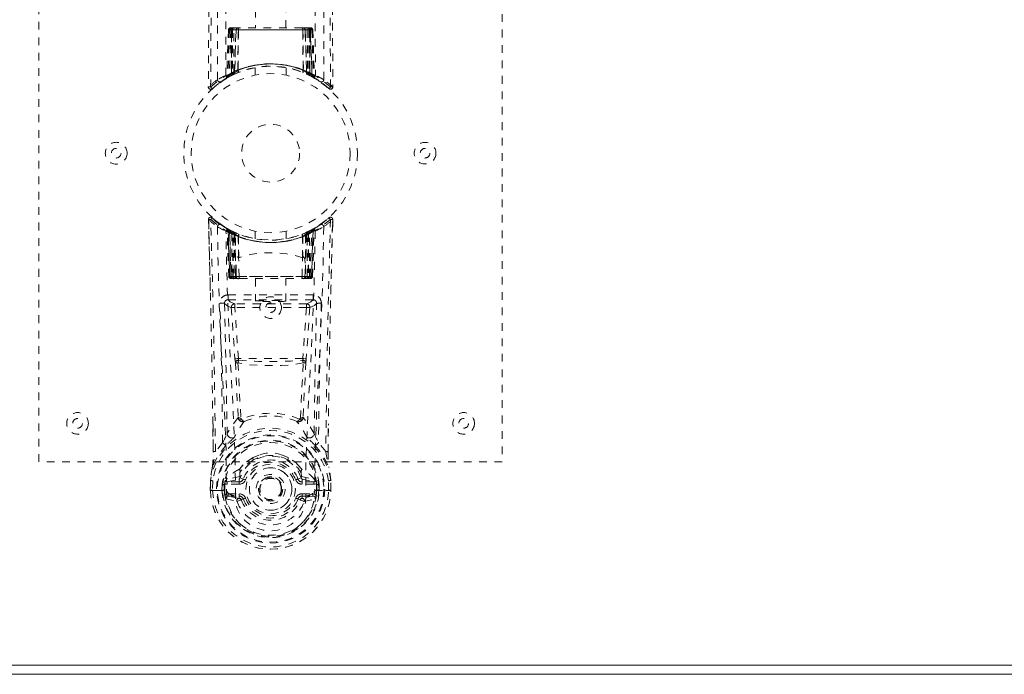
# Model space of a CAD drawing. Header units: inches. Extents: x 18.8 to 114.3, y 46.6 to 70.1.
# Tile 4 of 8: x 63.3 to 76, y 46.6 to 55. Entities that reach past the tile are written whole.
import ezdxf

# ---------------------------------------------------------------- set-up
doc = ezdxf.new("R2010")
doc.units = ezdxf.units.IN
doc.header["$MEASUREMENT"] = 0
doc.linetypes.add('SLD-Dashed', pattern=[0.075, 0.05, -0.025])
doc.linetypes.add('SLD-Solid', pattern=[0])

msp = doc.modelspace()

# ---------------------------------------------------------------- linework, layer by layer
at = {"color": 7, "linetype": 'SLD-Dashed', "lineweight": 0}
for p, q in [((63.513, 49.307), (63.513, 57.307)), ((69.513, 57.307), (69.513, 49.307)), ((66.318, 55.164), (66.318, 54.932)), ((66.708, 54.932), (66.708, 55.164)), ((65.966, 54.903), (65.945, 54.297)), ((65.979, 54.903), (65.959, 54.305)), ((65.979, 54.903), (65.966, 54.903)), ((65.998, 54.903), (65.977, 54.316)), ((66, 54.906), (65.978, 54.312)), ((66.065, 54.903), (65.998, 54.903)), ((66.005, 54.903), (66.004, 54.345)), ((66.005, 54.903), (67.02, 54.903)), ((66.006, 54.346), (66.005, 54.903)), ((66.019, 54.932), (66.009, 54.932)), ((66.019, 54.903), (66.018, 54.352)), ((66.019, 54.93), (66.019, 54.903)), ((67.007, 54.903), (66.019, 54.903)), ((66.082, 54.932), (66.028, 54.932)), ((66.037, 54.36), (66.037, 54.903)), ((66.037, 54.903), (66.988, 54.903)), ((66.045, 54.351), (66.065, 54.903)), ((66.066, 54.903), (66.047, 54.352)), ((66.065, 54.903), (66.066, 54.903)), ((66.088, 54.379), (66.094, 54.903)), ((66.096, 54.903), (66.092, 54.381)), ((66.096, 54.903), (66.094, 54.903)), ((66.103, 54.932), (66.096, 54.932)), ((66.929, 54.903), (66.096, 54.903)), ((66.922, 54.932), (66.104, 54.932)), ((66.93, 54.932), (66.922, 54.932)), ((66.934, 54.381), (66.929, 54.903)), ((66.932, 54.903), (66.929, 54.903)), ((66.932, 54.903), (66.937, 54.379)), ((66.998, 54.932), (66.943, 54.932)), ((66.979, 54.352), (66.959, 54.903)), ((66.959, 54.903), (66.961, 54.903)), ((66.961, 54.903), (66.98, 54.351)), ((67.028, 54.903), (66.961, 54.903)), ((66.988, 54.903), (66.989, 54.36)), ((66.988, 54.903), (66.988, 54.903)), ((67.016, 54.932), (67.006, 54.932)), ((67.007, 54.903), (67.007, 54.352)), ((67.02, 54.903), (67.019, 54.346)), ((67.021, 54.345), (67.021, 54.903)), ((67.027, 54.932), (67.027, 54.932)), ((67.048, 54.312), (67.027, 54.906)), ((67.028, 54.903), (67.048, 54.316)), ((67.032, 54.931), (67.029, 54.932)), ((67.046, 54.903), (67.067, 54.305)), ((67.059, 54.903), (67.046, 54.903)), ((67.059, 54.903), (67.081, 54.297)), ((65.962, 54.29), (66.029, 54.325)), ((65.977, 54.316), (66.045, 54.351)), ((66.017, 54.319), (66.004, 54.345)), ((66.019, 54.32), (66.006, 54.346)), ((66.029, 54.325), (66.03, 54.326)), ((66.033, 54.327), (66.03, 54.326)), ((66.047, 54.352), (66.045, 54.351)), ((66.049, 54.334), (66.05, 54.335)), ((66.088, 54.379), (66.092, 54.381)), ((66.091, 54.352), (66.095, 54.354)), ((66.313, 54.414), (66.313, 54.317)), ((66.713, 54.317), (66.713, 54.414)), ((66.93, 54.354), (66.935, 54.352)), ((66.934, 54.381), (66.937, 54.379)), ((66.975, 54.335), (66.977, 54.334)), ((66.98, 54.351), (66.979, 54.352)), ((66.98, 54.351), (67.048, 54.316)), ((67.007, 54.352), (66.995, 54.326)), ((66.995, 54.326), (66.997, 54.325)), ((66.997, 54.325), (67.063, 54.29)), ((67.019, 54.346), (67.006, 54.32)), ((67.021, 54.345), (67.008, 54.319)), ((65.756, 54.142), (65.857, 54.223)), ((65.867, 54.23), (65.969, 54.293)), ((65.93, 54.272), (65.944, 54.28)), ((65.945, 54.297), (65.959, 54.305)), ((67.067, 54.305), (67.081, 54.297)), ((67.076, 54.285), (67.089, 54.277)), ((67.082, 54.28), (67.095, 54.272)), ((65.706, 54.165), (65.736, 54.165)), ((65.708, 52.397), (65.707, 52.447)), ((65.709, 52.447), (65.71, 52.397)), ((65.731, 51.523), (65.711, 52.44)), ((67.244, 52.449), (67.226, 52.434)), ((67.268, 52.47), (67.254, 52.457)), ((67.315, 52.401), (67.317, 52.447)), ((67.317, 52.4), (67.318, 52.447)), ((65.941, 52.335), (65.871, 52.379)), ((65.947, 52.331), (65.934, 52.339)), ((65.953, 52.327), (65.94, 52.334)), ((65.947, 52.331), (65.947, 52.331)), ((65.962, 52.306), (65.949, 52.314)), ((65.97, 51.711), (65.949, 52.314)), ((65.95, 52.329), (65.95, 52.329)), ((65.983, 51.711), (65.962, 52.306)), ((65.962, 52.306), (65.983, 51.711)), ((65.962, 52.306), (65.962, 52.306)), ((65.965, 52.321), (65.965, 52.321)), ((66.03, 52.288), (65.965, 52.321)), ((65.981, 52.299), (66.001, 51.707)), ((66.047, 52.262), (65.981, 52.296)), ((66.001, 51.711), (65.981, 52.296)), ((66.009, 52.266), (66.021, 52.292)), ((66.027, 52.257), (66.039, 52.283)), ((66.032, 52.287), (66.03, 52.288)), ((66.039, 52.283), (66.032, 52.287)), ((66.041, 52.251), (66.053, 52.277)), ((66.052, 52.277), (66.071, 52.269)), ((66.313, 52.296), (66.313, 52.199)), ((66.713, 52.199), (66.713, 52.296)), ((66.954, 52.269), (66.973, 52.277)), ((67.045, 52.296), (66.978, 52.262)), ((66.991, 52.285), (67.003, 52.259)), ((66.995, 52.288), (66.994, 52.287)), ((67.06, 52.321), (66.995, 52.288)), ((67.022, 51.707), (67.044, 52.299)), ((67.024, 51.711), (67.045, 52.296)), ((67.042, 51.711), (67.063, 52.306)), ((67.063, 52.306), (67.042, 51.711)), ((67.056, 51.711), (67.077, 52.314)), ((67.06, 52.321), (67.06, 52.321)), ((67.077, 52.314), (67.063, 52.306)), ((67.063, 52.306), (67.063, 52.306)), ((67.075, 52.329), (67.075, 52.329)), ((67.091, 52.339), (67.078, 52.331)), ((67.078, 52.331), (67.078, 52.331)), ((67.185, 52.402), (67.167, 52.384)), ((66.009, 52.266), (66.009, 51.711)), ((66.027, 52.257), (66.009, 52.266)), ((66.022, 52.259), (66.041, 52.251)), ((66.023, 51.711), (66.022, 52.259)), ((66.027, 51.711), (66.027, 52.257)), ((66.041, 52.251), (66.041, 51.711)), ((66.06, 52.243), (66.041, 52.251)), ((66.041, 52.251), (66.041, 51.711)), ((66.047, 52.262), (66.049, 52.261)), ((66.066, 51.711), (66.047, 52.262)), ((66.049, 52.261), (66.066, 51.761)), ((66.06, 52.243), (66.071, 52.269)), ((66.06, 51.711), (66.06, 52.243)), ((66.098, 52.23), (66.094, 52.231)), ((66.096, 51.954), (66.094, 52.231)), ((66.102, 52.257), (66.098, 52.258)), ((66.098, 52.23), (66.101, 51.952)), ((66.928, 52.258), (66.923, 52.257)), ((66.925, 51.952), (66.927, 52.23)), ((66.931, 52.231), (66.927, 52.23)), ((66.931, 52.231), (66.929, 51.954)), ((66.978, 52.262), (66.959, 51.711)), ((66.959, 51.761), (66.977, 52.261)), ((66.985, 52.251), (66.966, 52.243)), ((66.966, 52.243), (66.966, 51.711)), ((66.977, 52.261), (66.978, 52.262)), ((66.984, 52.251), (67.003, 52.259)), ((66.984, 51.711), (66.985, 52.251)), ((66.984, 51.711), (66.984, 52.251)), ((67.016, 52.266), (66.998, 52.257)), ((66.998, 52.257), (66.998, 51.711)), ((67.003, 52.259), (67.003, 51.711)), ((67.016, 51.711), (67.016, 52.266)), ((66.099, 51.952), (66.101, 51.952)), ((66.106, 51.708), (66.099, 51.952)), ((66.92, 51.708), (66.926, 51.952)), ((66.925, 51.952), (66.926, 51.952)), ((65.97, 51.711), (65.983, 51.711)), ((66.001, 51.711), (66.066, 51.711)), ((66.009, 51.711), (66.027, 51.711)), ((66.01, 51.682), (66.023, 51.682)), ((66.013, 51.682), (66.023, 51.682)), ((66.031, 51.682), (66.022, 51.683)), ((66.041, 51.711), (66.023, 51.711)), ((66.023, 51.682), (66.024, 51.682)), ((66.998, 51.711), (66.027, 51.711)), ((66.031, 51.682), (66.089, 51.682)), ((66.041, 51.711), (66.06, 51.711)), ((66.041, 51.711), (66.984, 51.711)), ((66.966, 51.711), (66.06, 51.711)), ((66.082, 51.682), (66.06, 51.682)), ((66.067, 51.711), (66.066, 51.711)), ((66.067, 51.711), (66.067, 51.709)), ((66.096, 51.682), (66.112, 51.682)), ((66.096, 51.682), (66.096, 51.682)), ((66.112, 51.682), (66.913, 51.682)), ((66.318, 51.682), (66.318, 51.391)), ((66.708, 51.391), (66.708, 51.682)), ((66.913, 51.682), (66.929, 51.682)), ((66.929, 51.682), (66.93, 51.682)), ((66.936, 51.682), (66.994, 51.682)), ((66.965, 51.682), (66.936, 51.682)), ((66.959, 51.711), (66.958, 51.711)), ((66.958, 51.709), (66.958, 51.711)), ((66.959, 51.711), (67.024, 51.711)), ((66.965, 51.682), (66.965, 51.682)), ((66.965, 51.682), (66.984, 51.682)), ((66.966, 51.711), (66.984, 51.711)), ((67.003, 51.711), (66.984, 51.711)), ((66.998, 51.711), (67.016, 51.711)), ((67.001, 51.682), (67.002, 51.682)), ((67.002, 51.682), (67.012, 51.682)), ((67.002, 51.682), (67.016, 51.682)), ((67.024, 51.711), (67.024, 51.711)), ((67.042, 51.711), (67.056, 51.711)), ((65.961, 51.47), (65.961, 51.408)), ((67.064, 51.47), (65.961, 51.47)), ((65.961, 51.408), (67.064, 51.408)), ((67.064, 51.408), (67.064, 51.47)), ((66.004, 51.308), (66.051, 50.643)), ((66.049, 51.355), (66.049, 51.31)), ((66.977, 51.355), (66.049, 51.355)), ((66.977, 51.31), (66.049, 51.31)), ((66.095, 50.647), (66.049, 51.31)), ((66.977, 51.31), (66.93, 50.647)), ((67.021, 51.308), (66.975, 50.643)), ((66.977, 51.355), (66.977, 51.31)), ((67.021, 51.308), (66.977, 51.31)), ((66.93, 50.647), (66.095, 50.647)), ((66.127, 49.876), (66.127, 49.875)), ((66.899, 49.875), (66.899, 49.876)), ((65.768, 49.437), (65.764, 49.798)), ((67.257, 49.437), (67.261, 49.782)), ((65.891, 49.556), (65.798, 49.441)), ((67.227, 49.441), (67.134, 49.556)), ((66.36, 49.394), (66.285, 49.366)), ((66.74, 49.366), (66.666, 49.394)), ((69.513, 49.307), (63.513, 49.307)), ((66.159, 49.268), (66.11, 49.214)), ((66.915, 49.214), (66.866, 49.268)), ((66.115, 49.121), (65.948, 49.084)), ((66.104, 49.085), (66.117, 49.102)), ((66.116, 49.169), (66.115, 49.121)), ((66.117, 49.102), (66.16, 49.086)), ((66.866, 49.086), (66.908, 49.102)), ((66.908, 49.102), (66.921, 49.085)), ((66.909, 49.169), (66.911, 49.121)), ((66.911, 49.121), (67.078, 49.084)), ((65.732, 48.937), (65.733, 49.065)), ((65.733, 49.069), (65.733, 49.065)), ((65.734, 49.065), (65.734, 48.937)), ((65.763, 49.064), (65.762, 48.941)), ((65.883, 48.942), (65.884, 49.016)), ((65.913, 49.014), (65.884, 49.016)), ((65.913, 49.014), (65.913, 48.942)), ((65.918, 49.028), (65.914, 49.014)), ((65.918, 49.028), (65.918, 48.943)), ((65.918, 49.028), (65.918, 49.028)), ((65.952, 49.048), (66.104, 49.085)), ((65.952, 49.048), (65.952, 49.018)), ((66.104, 49.048), (65.952, 49.048)), ((66.104, 49.018), (65.952, 49.018)), ((66.104, 49.048), (66.104, 49.085)), ((66.104, 49.018), (66.104, 49.048)), ((66.921, 49.048), (66.921, 49.085)), ((66.921, 49.085), (67.074, 49.048)), ((67.074, 49.048), (66.921, 49.048)), ((66.921, 49.018), (66.921, 49.048)), ((67.074, 49.018), (66.921, 49.018)), ((67.074, 49.018), (67.074, 49.048)), ((67.112, 49.014), (67.107, 49.028)), ((67.107, 49.028), (67.108, 48.943)), ((67.107, 49.028), (67.107, 49.028)), ((67.142, 49.016), (67.112, 49.014)), ((67.112, 48.942), (67.112, 49.014)), ((67.142, 49.016), (67.142, 49.016)), ((67.142, 49.016), (67.142, 48.942)), ((67.263, 48.941), (67.262, 49.064)), ((67.292, 48.937), (67.291, 49.065)), ((67.292, 49.065), (67.292, 49.069)), ((67.293, 48.937), (67.292, 49.065)), ((65.733, 48.937), (65.736, 48.937)), ((65.736, 48.937), (65.763, 48.937)), ((65.763, 48.937), (65.781, 48.937)), ((65.781, 48.938), (65.799, 48.938)), ((65.781, 48.937), (65.781, 48.938)), ((65.799, 48.938), (65.941, 48.938)), ((65.913, 48.942), (65.883, 48.942)), ((65.883, 48.942), (65.883, 48.942)), ((65.918, 48.943), (65.913, 48.942)), ((65.92, 48.864), (65.913, 48.942)), ((65.965, 48.896), (65.965, 48.866)), ((65.965, 48.896), (66.104, 48.896)), ((66.104, 48.836), (65.965, 48.866)), ((65.965, 48.866), (66.104, 48.866)), ((66.104, 48.896), (66.104, 48.866)), ((66.104, 48.866), (66.104, 48.836)), ((66.669, 48.957), (66.669, 48.953)), ((66.921, 48.866), (66.921, 48.896)), ((66.921, 48.896), (67.061, 48.896)), ((66.921, 48.836), (66.921, 48.866)), ((67.061, 48.866), (66.921, 48.836)), ((66.921, 48.866), (67.061, 48.866)), ((67.061, 48.866), (67.061, 48.896)), ((67.084, 48.938), (67.226, 48.938)), ((67.084, 48.932), (67.085, 48.938)), ((67.108, 48.943), (67.112, 48.942)), ((67.142, 48.942), (67.112, 48.942)), ((67.142, 48.942), (67.142, 48.942)), ((67.226, 48.938), (67.245, 48.938)), ((67.245, 48.938), (67.245, 48.937)), ((67.245, 48.937), (67.263, 48.937)), ((67.263, 48.937), (67.289, 48.937)), ((67.289, 48.937), (67.293, 48.937)), ((65.935, 48.829), (66.076, 48.796)), ((66.16, 48.827), (66.132, 48.817)), ((66.893, 48.817), (66.866, 48.827)), ((66.949, 48.796), (67.09, 48.829))]:
    msp.add_line(p, q, dxfattribs=at)
at = {"color": 7, "linetype": 'SLD-Solid', "lineweight": 15}
for p, q in [((18.881, 46.675), (114.145, 46.675)), ((114.145, 46.675), (18.881, 46.675)), ((114.263, 46.557), (18.763, 46.557))]:
    msp.add_line(p, q, dxfattribs=at)
at = {"color": 7, "linetype": 'SLD-Dashed', "lineweight": 0, "flags": 128}
for points in [[(65.825, 54.259), (65.826, 56.354), (65.837, 58.448), (65.859, 60.541), (65.892, 62.631), (65.915, 63.943), (65.939, 65.253), (65.959, 66.559), (65.969, 67.862), (65.965, 69.161)], [(65.933, 54.314), (65.934, 56.181), (65.944, 58.047), (65.963, 59.911), (65.991, 61.774), (66.018, 63.263), (66.047, 64.749), (66.073, 66.232), (66.087, 67.712), (66.082, 69.185)], [(66.943, 69.185), (66.938, 67.712), (66.953, 66.232), (66.978, 64.749), (67.007, 63.263), (67.035, 61.774), (67.063, 59.911), (67.081, 58.047), (67.091, 56.181), (67.092, 54.314)], [(67.201, 54.259), (67.199, 56.354), (67.188, 58.448), (67.166, 60.541), (67.134, 62.631), (67.11, 63.943), (67.086, 65.253), (67.067, 66.559), (67.056, 67.862), (67.061, 69.161)], [(65.806, 68.662), (65.808, 67.967), (65.809, 67.24), (65.809, 66.478), (65.807, 65.684), (65.805, 64.9), (65.802, 64.23), (65.799, 63.597), (65.796, 62.924), (65.792, 62.21), (65.791, 62.014), (65.789, 61.816), (65.788, 61.615), (65.787, 61.412), (65.786, 61.297), (65.785, 61.051), (65.783, 60.782), (65.78, 60.351), (65.776, 59.87), (65.773, 59.339), (65.769, 58.759), (65.766, 58.368), (65.763, 57.958), (65.76, 57.553), (65.757, 57.171), (65.755, 56.803), (65.75, 56.183), (65.746, 55.609), (65.742, 55.082), (65.739, 54.6), (65.736, 54.165)], [(67.219, 68.662), (67.217, 67.812), (67.217, 66.923), (67.217, 65.993), (67.22, 65.028), (67.223, 64.237), (67.226, 63.606), (67.229, 62.932), (67.233, 62.215), (67.235, 62.019), (67.236, 61.819), (67.237, 61.617), (67.238, 61.412), (67.239, 61.294), (67.241, 61.045), (67.243, 60.773), (67.246, 60.339), (67.249, 59.858), (67.253, 59.328), (67.257, 58.751), (67.26, 58.363), (67.262, 57.957), (67.266, 57.51), (67.269, 57.066), (67.272, 56.651), (67.275, 56.16), (67.279, 55.715), (67.281, 55.315), (67.284, 54.96), (67.286, 54.65), (67.288, 54.385), (67.29, 54.164)], [(65.776, 68.171), (65.776, 65.039), (65.757, 61.414), (65.732, 57.79), (65.706, 54.165)], [(67.249, 68.197), (67.25, 65.039), (67.268, 61.414), (67.294, 57.79), (67.32, 54.165)], [(65.966, 54.903), (65.969, 54.903), (65.977, 54.903), (65.99, 54.903), (66.005, 54.903)], [(66.019, 54.903), (66.004, 54.903), (65.992, 54.903), (65.983, 54.903), (65.979, 54.903)], [(65.999, 54.91), (65.999, 54.909), (65.998, 54.903)], [(65.998, 54.903), (65.998, 54.903), (66, 54.903), (66.003, 54.903), (66.008, 54.903), (66.014, 54.903), (66.021, 54.903), (66.029, 54.903), (66.037, 54.903)], [(66.094, 54.903), (66.083, 54.903), (66.075, 54.903), (66.069, 54.903), (66.066, 54.903)], [(66.094, 54.903), (66.094, 54.908), (66.094, 54.914), (66.095, 54.919), (66.096, 54.923), (66.098, 54.927), (66.099, 54.929), (66.101, 54.931), (66.103, 54.932)], [(66.922, 54.932), (66.924, 54.931), (66.926, 54.929), (66.927, 54.927), (66.929, 54.923), (66.93, 54.919), (66.931, 54.914), (66.931, 54.908), (66.932, 54.903)], [(66.959, 54.903), (66.956, 54.903), (66.951, 54.903), (66.942, 54.903), (66.932, 54.903)], [(66.988, 54.903), (66.996, 54.903), (67.004, 54.903), (67.011, 54.903), (67.017, 54.903), (67.022, 54.903), (67.025, 54.903), (67.027, 54.903), (67.028, 54.903)], [(67.046, 54.903), (67.042, 54.903), (67.034, 54.903), (67.021, 54.903), (67.007, 54.903)], [(67.02, 54.903), (67.035, 54.903), (67.048, 54.903), (67.057, 54.903), (67.059, 54.903)], [(66.001, 54.311), (66.009, 54.316), (66.016, 54.321)], [(66.091, 54.352), (66.092, 54.353), (66.092, 54.355), (66.093, 54.358), (66.093, 54.361), (66.092, 54.365), (66.091, 54.369), (66.09, 54.374), (66.088, 54.379)], [(66.275, 54.408), (66.297, 54.413), (66.299, 54.413)], [(66.71, 54.414), (66.711, 54.414), (66.694, 54.417), (66.656, 54.422), (66.601, 54.428), (66.537, 54.431), (66.513, 54.432)], [(66.935, 54.352), (66.933, 54.353), (66.933, 54.355), (66.932, 54.358), (66.932, 54.361), (66.933, 54.365), (66.934, 54.369), (66.935, 54.374), (66.937, 54.379)], [(67.009, 54.321), (67.016, 54.316), (67.025, 54.311)], [(67.059, 54.293), (67.065, 54.292), (67.07, 54.296), (67.075, 54.302)], [(67.271, 54.145), (67.278, 54.141), (67.286, 54.139), (67.295, 54.138), (67.302, 54.139), (67.309, 54.143), (67.315, 54.148), (67.318, 54.155), (67.319, 54.162)], [(67.32, 54.165), (67.319, 54.165), (67.317, 54.165), (67.311, 54.164), (67.301, 54.165), (67.295, 54.165), (67.29, 54.165)], [(65.781, 52.449), (65.778, 52.451), (65.757, 52.47)], [(67.293, 51.479), (67.294, 51.553), (67.298, 51.725), (67.303, 51.935), (67.308, 52.182), (67.314, 52.44)], [(65.825, 52.354), (65.832, 51.9), (65.845, 51.451), (65.862, 51.008), (65.883, 50.572), (65.914, 50.006), (65.937, 49.459), (65.941, 48.932)], [(66.058, 48.866), (66.054, 49.396), (66.03, 49.945), (65.998, 50.512), (65.975, 50.949), (65.957, 51.394), (65.943, 51.844), (65.935, 52.298)], [(65.956, 52.326), (65.95, 52.329), (65.947, 52.331)], [(65.979, 52.303), (65.974, 52.314), (65.968, 52.319)], [(66.021, 52.29), (66.013, 52.295), (66.005, 52.3)], [(66.022, 52.259), (66.027, 52.269), (66.031, 52.278), (66.034, 52.284), (66.035, 52.285)], [(66.052, 52.277), (66.052, 52.275), (66.049, 52.27), (66.045, 52.261), (66.041, 52.251)], [(67.09, 52.298), (67.082, 51.844), (67.069, 51.394), (67.05, 50.949), (67.027, 50.512), (66.995, 49.945), (66.971, 49.396), (66.967, 48.866)], [(66.972, 52.277), (66.973, 52.275), (66.976, 52.269), (66.979, 52.261), (66.984, 52.251)], [(66.985, 52.251), (66.98, 52.261), (66.976, 52.27), (66.974, 52.275), (66.973, 52.277)], [(66.998, 52.257), (66.994, 52.267), (66.99, 52.276), (66.987, 52.281), (66.986, 52.283)], [(67.016, 52.266), (67.012, 52.275), (67.008, 52.284), (67.005, 52.29), (67.004, 52.292)], [(67.02, 52.3), (67.012, 52.295), (67.005, 52.29)], [(67.2, 52.354), (67.193, 51.9), (67.181, 51.451), (67.163, 51.008), (67.142, 50.572), (67.111, 50.006), (67.089, 49.459), (67.084, 48.932)], [(66.966, 52.243), (66.961, 52.253), (66.958, 52.262), (66.955, 52.267), (66.954, 52.269)], [(66.066, 51.761), (66.066, 51.874), (66.07, 51.93), (66.076, 51.956), (66.08, 51.961), (66.083, 51.963), (66.084, 51.963), (66.086, 51.963), (66.089, 51.961), (66.092, 51.959), (66.096, 51.954)], [(66.096, 51.954), (66.098, 51.952), (66.098, 51.952), (66.099, 51.952), (66.099, 51.952)], [(66.926, 51.952), (66.926, 51.952), (66.927, 51.952), (66.928, 51.952), (66.929, 51.954)], [(66.929, 51.954), (66.934, 51.959), (66.936, 51.961), (66.939, 51.963), (66.941, 51.963), (66.942, 51.963), (66.945, 51.961), (66.949, 51.956), (66.956, 51.93), (66.96, 51.874), (66.959, 51.761)], [(66.009, 51.711), (65.994, 51.711), (65.981, 51.711), (65.972, 51.711), (65.97, 51.711), (65.97, 51.711)], [(65.983, 51.711), (65.987, 51.711), (65.996, 51.711), (66.008, 51.711), (66.023, 51.711)], [(66.041, 51.711), (66.025, 51.711), (66.018, 51.711), (66.012, 51.711), (66.007, 51.711), (66.003, 51.711), (66.001, 51.711), (66.001, 51.711)], [(66.066, 51.761), (66.066, 51.761), (66.067, 51.711)], [(66.106, 51.708), (66.308, 51.708), (66.513, 51.708), (66.718, 51.708), (66.92, 51.708)], [(66.958, 51.711), (66.959, 51.761), (66.959, 51.761)], [(67.024, 51.711), (67.024, 51.711), (67.022, 51.711), (67.018, 51.711), (67.013, 51.711), (67.007, 51.711), (67, 51.711), (66.984, 51.711)], [(67.003, 51.711), (67.017, 51.711), (67.03, 51.711), (67.039, 51.711), (67.042, 51.711)], [(67.056, 51.711), (67.055, 51.711), (67.053, 51.711), (67.044, 51.711), (67.031, 51.711), (67.016, 51.711)], [(66.049, 51.355), (65.99, 51.381), (65.961, 51.408)], [(67.064, 51.408), (67.035, 51.381), (66.977, 51.355)], [(65.916, 51.362), (65.945, 51.334), (66.004, 51.308)], [(65.916, 51.362), (65.936, 50.518), (65.95, 49.676)], [(66.049, 51.31), (66.033, 51.309), (66.019, 51.308), (66.009, 51.308), (66.004, 51.308)], [(67.021, 51.308), (67.081, 51.334), (67.109, 51.362)], [(67.076, 49.676), (67.089, 50.518), (67.109, 51.362)], [(66.051, 50.643), (66.055, 50.644), (66.065, 50.644), (66.08, 50.646), (66.095, 50.647)], [(66.051, 50.643), (66.053, 50.621), (66.056, 50.6)], [(66.1, 50.625), (66.097, 50.636), (66.095, 50.647)], [(66.93, 50.647), (66.928, 50.636), (66.925, 50.625)], [(66.93, 50.647), (66.945, 50.646), (66.96, 50.644), (66.97, 50.644), (66.975, 50.643)], [(66.97, 50.6), (66.972, 50.621), (66.975, 50.643)], [(66.056, 50.6), (66.074, 50.241), (66.092, 49.889)], [(66.936, 50.59), (66.797, 50.566), (66.655, 50.557), (66.513, 50.555), (66.37, 50.557), (66.229, 50.566), (66.09, 50.59)], [(66.09, 50.59), (66.109, 50.229), (66.127, 49.876)], [(66.899, 49.876), (66.916, 50.229), (66.936, 50.59)], [(66.97, 50.6), (66.951, 50.241), (66.934, 49.889)], [(66.091, 49.882), (66.017, 49.784), (65.95, 49.676)], [(66.091, 49.882), (66.093, 49.872), (66.097, 49.863), (66.103, 49.856), (66.11, 49.852), (66.117, 49.851), (66.125, 49.852), (66.132, 49.857), (66.137, 49.864)], [(66.888, 49.864), (66.894, 49.857), (66.901, 49.852), (66.908, 49.851), (66.916, 49.852), (66.923, 49.856), (66.928, 49.863), (66.932, 49.872), (66.935, 49.882)], [(67.076, 49.676), (67.009, 49.784), (66.935, 49.882)], [(65.767, 49.799), (65.768, 49.678), (65.77, 49.439)], [(67.256, 49.439), (67.257, 49.673), (67.258, 49.783)], [(66.044, 49.628), (66.039, 49.622), (66.031, 49.614)], [(66.995, 49.614), (66.986, 49.622), (66.982, 49.628)], [(65.934, 49.521), (65.835, 49.396), (65.761, 49.246)], [(67.091, 49.521), (67.192, 49.392), (67.265, 49.246)], [(66.285, 49.366), (66.187, 49.299), (66.159, 49.268)], [(66.866, 49.268), (66.839, 49.299), (66.74, 49.366)], [(65.761, 49.246), (65.744, 49.158), (65.733, 49.069)], [(65.761, 49.246), (65.759, 49.24), (65.759, 49.235)], [(67.267, 49.235), (67.266, 49.24), (67.265, 49.246)], [(67.292, 49.069), (67.281, 49.158), (67.265, 49.246)], [(66.911, 49.121), (66.91, 49.109), (66.908, 49.102), (66.908, 49.102)], [(65.763, 49.064), (65.757, 49.065), (65.752, 49.066), (65.747, 49.067), (65.743, 49.067), (65.739, 49.068), (65.736, 49.068), (65.734, 49.069), (65.733, 49.069)], [(65.733, 49.065), (65.733, 49.065), (65.734, 49.065), (65.737, 49.065), (65.74, 49.065), (65.745, 49.065), (65.751, 49.065), (65.757, 49.064), (65.763, 49.064)], [(65.913, 49.014), (65.914, 49.014), (65.914, 49.014)], [(65.952, 49.018), (65.934, 49.02), (65.918, 49.028)], [(65.948, 49.084), (65.941, 49.076), (65.925, 49.062)], [(66.188, 49.076), (66.182, 49.078), (66.177, 49.08), (66.173, 49.082), (66.168, 49.083), (66.165, 49.084), (66.162, 49.085), (66.16, 49.086), (66.16, 49.086)], [(66.837, 49.076), (66.843, 49.078), (66.848, 49.08), (66.853, 49.082), (66.857, 49.083), (66.861, 49.084), (66.863, 49.085), (66.865, 49.086), (66.866, 49.086)], [(67.107, 49.028), (67.091, 49.02), (67.074, 49.018)], [(67.1, 49.062), (67.094, 49.067), (67.078, 49.084)], [(67.112, 49.014), (67.112, 49.014), (67.112, 49.014)], [(67.292, 49.069), (67.291, 49.069), (67.289, 49.068), (67.286, 49.068), (67.283, 49.067), (67.278, 49.067), (67.273, 49.066), (67.268, 49.065), (67.262, 49.064)], [(67.262, 49.064), (67.269, 49.064), (67.275, 49.065), (67.28, 49.065), (67.285, 49.065), (67.289, 49.065), (67.291, 49.065), (67.292, 49.065), (67.292, 49.065)], [(65.762, 48.941), (65.756, 48.941), (65.75, 48.941), (65.744, 48.941), (65.739, 48.941), (65.736, 48.941), (65.733, 48.941), (65.732, 48.94), (65.733, 48.937)], [(65.923, 48.879), (65.942, 48.891), (65.965, 48.896)], [(65.941, 48.932), (65.941, 48.935), (65.941, 48.938)], [(65.941, 48.932), (65.946, 48.923), (65.953, 48.914)], [(66.058, 48.866), (66.056, 48.866), (66.054, 48.867)], [(66.967, 48.866), (66.965, 48.784), (66.945, 48.702), (66.907, 48.624), (66.851, 48.554), (66.78, 48.496), (66.698, 48.452), (66.607, 48.424), (66.513, 48.415), (66.418, 48.424), (66.328, 48.452), (66.245, 48.496), (66.174, 48.554), (66.119, 48.624), (66.081, 48.702), (66.06, 48.784), (66.058, 48.866)], [(66.132, 48.817), (66.125, 48.829), (66.121, 48.833), (66.117, 48.835), (66.113, 48.836), (66.109, 48.836), (66.099, 48.835), (66.09, 48.831), (66.082, 48.826), (66.078, 48.822), (66.076, 48.816), (66.076, 48.798)], [(66.188, 48.837), (66.182, 48.835), (66.177, 48.833), (66.173, 48.832), (66.168, 48.83), (66.165, 48.829), (66.162, 48.828), (66.16, 48.827), (66.16, 48.827)], [(66.837, 48.837), (66.843, 48.835), (66.848, 48.833), (66.853, 48.832), (66.857, 48.83), (66.861, 48.829), (66.863, 48.828), (66.865, 48.827), (66.866, 48.827)], [(66.95, 48.798), (66.951, 48.811), (66.948, 48.821), (66.946, 48.824), (66.943, 48.827), (66.935, 48.832), (66.925, 48.835), (66.915, 48.836), (66.909, 48.835), (66.904, 48.832), (66.898, 48.826), (66.893, 48.817)], [(66.971, 48.867), (66.969, 48.866), (66.967, 48.866)], [(67.061, 48.896), (67.083, 48.891), (67.103, 48.879)], [(67.084, 48.932), (67.079, 48.923), (67.072, 48.914)], [(67.293, 48.937), (67.293, 48.94), (67.292, 48.941), (67.29, 48.941), (67.286, 48.941), (67.281, 48.941), (67.276, 48.941), (67.27, 48.941), (67.263, 48.941)], [(66.132, 48.817), (66.13, 48.816), (66.124, 48.814), (66.116, 48.811), (66.106, 48.807), (66.096, 48.803), (66.087, 48.8), (66.08, 48.797), (66.076, 48.796)], [(66.893, 48.817), (66.895, 48.816), (66.901, 48.814), (66.909, 48.811), (66.919, 48.807), (66.93, 48.803), (66.939, 48.8), (66.945, 48.797), (66.949, 48.796)]]:
    msp.add_lwpolyline(points, dxfattribs=at)
at = {"color": 7, "linetype": 'SLD-Dashed', "lineweight": 0}
for centre, radius in [((66.513, 53.307), 1.125), ((66.513, 53.307), 1.03), ((66.513, 53.307), 0.375), ((64.513, 53.307), 0.141), ((68.513, 53.307), 0.14), ((64.513, 53.307), 0.0625), ((68.513, 53.307), 0.0625), ((66.513, 51.307), 0.14), ((66.513, 51.307), 0.0625), ((64.013, 49.807), 0.14), ((64.013, 49.807), 0.0625), ((69.013, 49.807), 0.14), ((69.013, 49.807), 0.0625), ((66.513, 48.957), 0.7), ((66.513, 48.957), 0.69), ((66.513, 48.957), 0.623), ((66.513, 48.957), 0.32), ((66.513, 48.957), 0.275), ((66.513, 48.957), 0.188), ((66.513, 48.957), 0.156), ((66.513, 48.957), 0.142), ((66.513, 48.957), 0.14), ((66.513, 48.957), 0.138)]:
    msp.add_circle(centre, radius, dxfattribs=at)
for centre, radius, start, end in [((65.996, 54.902), 0.03, 90.0056, 178.0043), ((66.048, 54.834), 0.105, 114.0073, 139.1316), ((66.009, 54.902), 0.03, 113.8909, 178.0166), ((66.01, 54.9), 0.0318, 89.326, 119.9518), ((66.028, 54.902), 0.03, 90.0636, 178.068), ((66.034, 54.892), 0.0394, 84.2281, 144.8146), ((66.032, 55.012), 0.0832, 255.4855, 260.9143), ((66.516, 54.91), 0.479, 177.3672, 180.8309), ((66.094, 54.902), 0.0299, 90.1883, 178.2036), ((66.096, 54.902), 0.0299, 90.1883, 178.2037), ((66.131, 54.909), 0.0354, 140.7664, 190.7274), ((66.894, 54.909), 0.0354, 349.2728, 39.2331), ((66.93, 54.902), 0.0299, 1.7966, 89.8116), ((66.931, 54.902), 0.0299, 1.7985, 89.8119), ((65.299, 54.906), 1.689, 359.8747, 0.8567), ((66.984, 54.884), 0.0478, 22.9976, 85.2675), ((66.998, 54.902), 0.03, 1.932, 89.9365), ((66.994, 55.007), 0.0777, 279.4537, 285.0402), ((66.406, 54.909), 0.601, 359.3779, 1.9591), ((67.016, 54.9), 0.0314, 57.5214, 90.71), ((66.984, 55.122), 0.196, 280.3922, 282.6984), ((67.016, 54.902), 0.03, 1.9834, 66.4961), ((67.029, 54.902), 0.03, 1.9959, 89.9943), ((67.028, 54.901), 0.0305, 2.3465, 69.5966), ((66.513, 53.307), 1.157, 47.826, 132.172), ((66.513, 53.275), 1.19, 60.8755, 119.1245), ((66.513, 53.308), 1.155, 64.0067, 115.9933), ((66.513, 53.308), 1.155, 64.6488, 115.3509), ((66.513, 53.307), 1.156, 65.6757, 114.3248), ((66.513, 53.343), 1.12, 67.9154, 112.0846), ((66.497, 53.076), 1.361, 114.4618, 119.607), ((65.975, 54.327), 0.043, 197.0225, 245.8012), ((66.507, 53.667), 0.845, 126.5355, 131.753), ((66.513, 53.307), 1.128, 60.4664, 119.5336), ((66.486, 53.698), 0.804, 125.5555, 130.9579), ((66.514, 53.304), 1.131, 114.3145, 119.2256), ((65.947, 54.317), 0.0299, 299.2645, 358.1974), ((65.949, 54.315), 0.0278, 298.0289, 1.5797), ((66.497, 53.689), 0.814, 124.4155, 129.6526), ((66.067, 54.364), 0.0503, 193.5592, 226.9767), ((66.016, 54.352), 0.0297, 295.5313, 358.5258), ((66.017, 54.352), 0.0297, 295.4581, 358.5245), ((66.131, 54.393), 0.0994, 198.8572, 215.5696), ((66.474, 53.747), 0.74, 121.3941, 125.2408), ((66.062, 54.363), 0.0345, 344.852, 31.051), ((66.963, 54.363), 0.0345, 148.9508, 195.1427), ((66.552, 53.748), 0.739, 54.7557, 58.6253), ((66.905, 54.388), 0.0882, 323.2245, 342.0702), ((66.512, 53.306), 1.129, 60.7696, 65.6903), ((67.008, 54.352), 0.0297, 181.475, 244.5424), ((67.01, 54.352), 0.0297, 181.4786, 244.4671), ((66.529, 53.69), 0.813, 50.3447, 55.5887), ((66.537, 53.695), 0.808, 49.0534, 54.432), ((66.518, 53.667), 0.844, 48.2455, 53.4662), ((67.078, 54.317), 0.0299, 181.8024, 240.7355), ((67.071, 54.313), 0.0234, 171.7187, 234.9049), ((67.051, 54.327), 0.043, 294.1889, 342.9865), ((66.529, 53.076), 1.361, 60.393, 65.5383), ((66.503, 53.278), 1.192, 124.6565, 131.9416), ((66.503, 53.319), 1.112, 124.6182, 132.0559), ((65.855, 54.259), 0.03, 180.3219, 304.0487), ((66.513, 53.307), 1.127, 119.5333, 124.6618), ((65.915, 54.298), 0.03, 301.0999, 358.0159), ((65.929, 54.306), 0.0299, 300.3188, 358.0955), ((66.512, 53.308), 1.126, 118.6672, 120.3057), ((65.93, 54.293), 0.0187, 320.8754, 23.0685), ((66.561, 53.391), 1.03, 59.6496, 62.7024), ((66.743, 53.705), 0.667, 59.3359, 61.679), ((67.097, 54.306), 0.0299, 181.9044, 239.6814), ((66.513, 53.307), 1.127, 55.338, 60.4669), ((67.111, 54.298), 0.03, 181.9837, 238.9003), ((67.171, 54.259), 0.03, 235.9258, 359.6911), ((66.522, 53.318), 1.113, 47.9424, 55.3797), ((66.524, 53.279), 1.19, 48.0512, 55.3493), ((65.736, 54.165), 0.03, 179.5971, 312.1635), ((65.845, 54.243), 0.134, 215.7784, 228.608), ((67.29, 54.165), 0.03, 227.8364, 0.403), ((68.445, 53.097), 1.573, 137.2608, 138.3527), ((65.737, 52.447), 0.03, 47.93, 181.4931), ((65.746, 51.82), 0.628, 90.8078, 93.5456), ((66.497, 53.331), 1.185, 228.2244, 235.502), ((66.147, 52.091), 0.543, 135.8995, 139.035), ((-77.842, 48.036), 143.647, 0.56038, 1.75989), ((66.513, 53.308), 1.158, 227.9757, 312.0241), ((66.508, 53.3), 1.119, 228.0246, 235.4119), ((66.114, 52.792), 0.483, 223.7171, 237.8671), ((66.557, 53.242), 1.05, 298.8364, 308.439), ((66.525, 53.291), 1.108, 304.5529, 311.815), ((66.529, 53.33), 1.184, 304.4956, 311.7786), ((217.295, 47.906), 150.075, 178.2658, 179.41393), ((67.288, 52.447), 0.03, 358.5067, 132.0702), ((66.307, 51.568), 1.317, 41.8861, 43.1794), ((67.3, 52.355), 0.093, 78.5374, 97.1092), ((-71.879, 48.16), 137.653, 0.68189, 1.76384), ((65.855, 52.354), 0.03, 55.9397, 180.2011), ((66.498, 53.544), 1.368, 240.5349, 245.6804), ((66.513, 53.306), 1.127, 235.3884, 240.5527), ((65.919, 52.313), 0.03, 1.9832, 59.115), ((65.976, 52.286), 0.043, 114.3111, 163.0448), ((66.513, 53.338), 1.19, 240.9438, 299.0562), ((65.921, 52.314), 0.0272, 359.2981, 40.3087), ((66.436, 53.17), 0.971, 239.6344, 243.7726), ((65.932, 52.305), 0.0299, 1.78, 59.8733), ((65.932, 52.305), 0.0299, 1.9083, 59.8854), ((66.464, 52.894), 0.776, 228.3669, 234.0837), ((66.513, 53.307), 1.127, 240.5519, 299.4481), ((66.461, 52.885), 0.764, 229.2487, 234.9593), ((65.951, 52.295), 0.0299, 1.8102, 60.927), ((66.513, 53.307), 1.128, 240.9542, 245.9039), ((66.461, 52.878), 0.755, 230.4526, 236.1338), ((66.017, 52.261), 0.0297, 1.506, 64.5502), ((66.019, 52.26), 0.0297, 1.5071, 64.653), ((66.634, 53.043), 0.837, 293.5929, 295.4284), ((66.512, 53.307), 1.128, 294.0964, 299.0458), ((67.006, 52.26), 0.0297, 115.3463, 178.4939), ((67.008, 52.261), 0.0297, 115.4477, 178.4952), ((66.564, 52.878), 0.755, 303.8659, 309.5477), ((66.564, 52.885), 0.765, 305.0414, 310.7506), ((66.561, 52.894), 0.776, 305.9154, 311.6341), ((66.589, 53.169), 0.97, 296.2264, 300.3674), ((67.075, 52.295), 0.0299, 119.1008, 178.1909), ((67.075, 52.295), 0.03, 119.059, 163.2379), ((67.093, 52.305), 0.0299, 120.115, 178.0913), ((67.093, 52.305), 0.0299, 120.1262, 178.218), ((66.513, 53.307), 1.128, 299.4479, 304.6109), ((67.049, 52.286), 0.0429, 16.9286, 65.717), ((67.107, 52.313), 0.03, 120.8846, 178.0169), ((67.104, 52.314), 0.0272, 139.6936, 180.6988), ((66.527, 53.545), 1.368, 294.3203, 299.4645), ((67.17, 52.354), 0.03, 359.813, 124.0462), ((205.199, 48.154), 137.947, 178.23615, 179.32379), ((66.513, 53.305), 1.155, 245.1323, 294.8677), ((66.513, 53.305), 1.155, 245.9283, 294.0717), ((66.456, 52.839), 0.708, 234.8602, 239.2239), ((66.513, 53.305), 1.155, 246.9084, 293.0916), ((66.064, 52.249), 0.0346, 329.084, 15.16), ((66.068, 52.247), 0.0349, 329.3543, 15.0787), ((66.513, 53.27), 1.12, 248.284, 291.7161), ((66.957, 52.247), 0.0349, 164.9215, 210.6461), ((66.961, 52.249), 0.0346, 164.8406, 210.9157), ((66.569, 52.839), 0.708, 300.7763, 305.14), ((66.513, 50.686), 1.332, 71.9765, 108.0233), ((66, 51.712), 0.03, 181.9956, 269.9945), ((66.034, 51.76), 0.0807, 218.1974, 252.5528), ((66.013, 51.712), 0.03, 181.9321, 269.9252), ((66.029, 51.71), 0.0276, 179.1236, 257.2321), ((66.03, 51.703), 0.0218, 247.4038, 275.21), ((66.457, 51.703), 0.435, 179.068, 182.8851), ((66.451, 51.703), 0.424, 179.0339, 182.9441), ((66.496, 51.703), 0.455, 179.11, 182.754), ((66.481, 51.703), 0.44, 179.0671, 182.8387), ((66.521, 51.703), 0.461, 179.1093, 182.7089), ((66.096, 51.711), 0.0299, 181.8075, 269.8221), ((66.101, 52.238), 0.53, 266.3906, 270.5178), ((66.097, 51.711), 0.0295, 183.4634, 269.0168), ((66.138, 51.703), 0.0334, 170.24, 218.8799), ((66.887, 51.703), 0.0334, 321.1205, 9.7598), ((66.925, 52.238), 0.53, 269.4822, 273.6094), ((66.929, 51.711), 0.0295, 270.9999, 356.5197), ((66.929, 51.711), 0.0299, 270.178, 358.1924), ((66.505, 51.703), 0.461, 357.292, 0.8902), ((66.544, 51.703), 0.44, 357.1615, 0.9324), ((66.529, 51.703), 0.456, 357.2473, 0.889), ((66.99, 51.717), 0.0354, 260.9604, 350.2091), ((66.994, 51.712), 0.03, 270.0606, 358.0707), ((66.574, 51.703), 0.424, 357.0559, 0.9661), ((66.568, 51.703), 0.435, 357.1148, 0.9321), ((67.012, 51.712), 0.03, 270.0294, 358.0305), ((66.992, 51.76), 0.0807, 287.4459, 321.8027), ((67.026, 51.712), 0.03, 270.0055, 358.0046), ((65.961, 51.366), 0.105, 89.8859, 181.4312), ((65.961, 51.363), 0.045, 89.8876, 181.4232), ((67.065, 51.366), 0.105, 358.5856, 90.0973), ((67.064, 51.363), 0.045, 358.5768, 90.1125), ((65.879, 51.037), 0.327, 83.5365, 94.0537), ((-35.371, 48.49), 101.268, 0.60368, 1.62598), ((66.049, 51.31), 0.0451, 90.3599, 183.09), ((66.976, 51.31), 0.0451, 356.9092, 89.6279), ((67.146, 51.037), 0.326, 85.9339, 96.476), ((168.396, 48.49), 101.268, 178.37401, 179.39632), ((66.098, 50.578), 0.0477, 87.436, 152.2377), ((66.366, 50.529), 0.283, 160.1742, 167.6071), ((66.513, 55.45), 4.842, 265.1093, 274.8902), ((66.928, 50.578), 0.0476, 27.7585, 92.5664), ((66.663, 50.531), 0.279, 12.3344, 19.8831), ((66.084, 50.634), 0.0441, 230.1821, 277.633), ((66.941, 50.634), 0.0441, 262.3784, 309.8069), ((66.078, 49.887), 0.0134, 335.6152, 7.2525), ((66.151, 49.889), 0.0605, 186.6641, 290.1515), ((66.122, 49.916), 0.0407, 221.3947, 276.0539), ((66.142, 49.879), 0.0161, 192.2789, 252.679), ((66.513, 48.961), 0.977, 67.4213, 112.5685), ((66.184, 49.88), 0.0498, 199.5588, 255.0344), ((66.513, 49.044), 0.859, 66.605, 113.3942), ((66.875, 49.889), 0.0605, 249.8485, 353.3359), ((66.841, 49.88), 0.0498, 284.9657, 340.4409), ((66.883, 49.879), 0.0161, 287.3366, 347.757), ((66.903, 49.916), 0.0408, 263.9522, 318.5806), ((66.947, 49.887), 0.0133, 172.8309, 204.505), ((66.513, 48.957), 0.787, 8.1858, 171.8142), ((67.184, 49.055), 1.277, 142.4874, 153.3056), ((65.844, 49.057), 1.273, 26.6781, 37.5285), ((66.513, 48.957), 0.758, 8.1858, 171.8142), ((64.726, 50.202), 1.332, 331.0188, 336.7424), ((67.657, 47.816), 2.424, 132.131, 135.2898), ((66.01, 49.679), 0.0605, 182.4475, 303.6188), ((67.015, 49.679), 0.0605, 236.3812, 357.5525), ((65.369, 47.816), 2.423, 44.7097, 47.8694), ((68.301, 50.203), 1.334, 203.2601, 208.9787), ((66.513, 48.957), 0.632, 5.3576, 174.6424), ((66.055, 49.712), 0.226, 223.4613, 237.5605), ((66.513, 48.957), 0.602, 5.5122, 174.4878), ((66.977, 49.703), 0.215, 302.0806, 316.8966), ((64.456, 49.397), 1.312, 352.9104, 1.7776), ((61.638, 50.134), 4.218, 347.8427, 350.5474), ((65.79, 49.388), 0.0537, 81.0692, 113.5752), ((66.513, 48.968), 0.417, 18.6623, 161.3014), ((66.318, 49.355), 0.0346, 162.6975, 217.8328), ((66.513, 48.929), 0.463, 61.3063, 118.6952), ((66.513, 49.019), 0.405, 67.6956, 112.1085), ((66.707, 49.355), 0.0346, 322.1696, 17.3026), ((67.236, 49.388), 0.0537, 66.425, 98.9307), ((71.383, 50.133), 4.213, 189.4515, 192.1593), ((68.573, 49.397), 1.316, 178.2323, 187.0751), ((67.113, 48.943), 1.386, 167.8611, 174.9722), ((66.292, 48.821), 0.433, 114.7985, 142.594), ((66.027, 49.18), 0.0897, 352.8484, 22.4185), ((66.513, 48.926), 0.465, 118.5172, 148.4792), ((66.513, 48.957), 0.376, 20.1713, 159.8287), ((66.513, 48.957), 0.346, 20.1712, 159.8288), ((66.513, 48.957), 0.275, 90.0001, 269.9999), ((66.513, 48.957), 0.275, 270.0001, 89.9999), ((66.513, 48.926), 0.464, 31.5039, 61.5009), ((66.99, 49.181), 0.0815, 156.0579, 188.6748), ((66.737, 48.826), 0.427, 37.2043, 65.403), ((65.913, 48.943), 1.385, 5.0258, 12.1407), ((66.182, 49.121), 0.0674, 179.7937, 196.5058), ((66.513, 48.957), 0.157, 84.1567, 107.2456), ((66.048, 49.018), 0.131, 160.0069, 175.489), ((65.951, 49.078), 0.0304, 210.7927, 270.6135), ((66.104, 49.107), 0.059, 270, 339.8287), ((66.104, 49.107), 0.089, 270.0006, 339.8286), ((66.921, 49.107), 0.089, 200.1713, 269.9994), ((66.921, 49.107), 0.059, 200.1713, 270), ((67.074, 49.078), 0.0304, 269.3868, 329.2069), ((67.016, 49.026), 0.0912, 1.1077, 23.3957), ((66.513, 48.957), 0.781, 181.2987, 358.7132), ((66.513, 48.957), 0.78, 181.4115, 358.5885), ((66.513, 48.957), 0.751, 181.2113, 358.7887), ((66.513, 48.957), 0.63, 181.332, 358.668), ((66.513, 48.957), 0.595, 181.3275, 187.5324), ((66.513, 48.957), 0.6, 190.4653, 358.6279), ((66.147, 48.909), 0.227, 187.5971, 200.4186), ((65.964, 48.836), 0.0298, 88.497, 192.2553), ((66.513, 48.917), 0.572, 177.9355, 2.0645), ((66.074, 49.04), 0.175, 226.4373, 263.5818), ((66.105, 48.806), 0.03, 90.8924, 199.8082), ((66.104, 48.807), 0.089, 20.1714, 89.9994), ((66.104, 48.807), 0.059, 20.1713, 90), ((66.104, 48.807), 0.0298, 19.908, 90.2833), ((66.513, 48.957), 0.346, 200.1712, 339.8288), ((66.921, 48.807), 0.089, 90.0006, 159.8287), ((66.921, 48.807), 0.059, 90, 159.8287), ((66.921, 48.807), 0.0298, 89.7166, 160.0919), ((66.921, 48.806), 0.03, 340.1887, 89.1082), ((66.952, 49.04), 0.175, 276.4285, 313.569), ((67.061, 48.836), 0.0298, 347.7448, 91.5029), ((66.878, 48.909), 0.227, 339.5812, 352.403), ((66.513, 48.957), 0.595, 352.4676, 358.6725), ((66.513, 48.957), 0.465, 200.2061, 339.7911), ((66.513, 48.957), 0.405, 200.1906, 339.8094), ((66.513, 48.957), 0.376, 200.1713, 339.8287)]:
    msp.add_arc(centre, radius, start, end, dxfattribs=at)
msp.add_ellipse((66.513, 51.391), major_axis=(0.195, 0), ratio=0.034921, dxfattribs=at)

doc.saveas('drawing.dxf')
